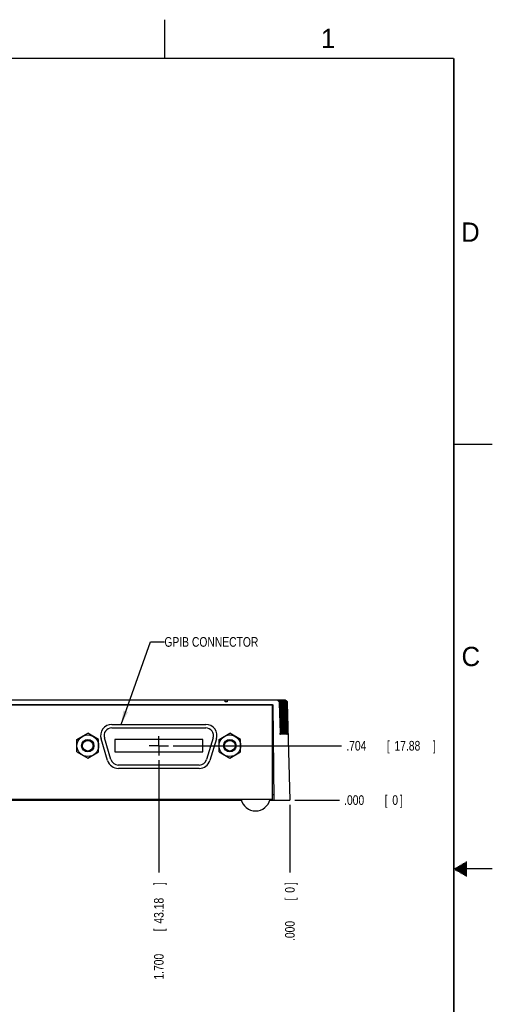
# Model space of a CAD drawing. Header units: inches. Extents: x 0 to 34, y 0 to 22.
# Tile 27 of 27: x 27.9 to 34, y 9.2 to 22. Entities that reach past the tile are written whole.
import ezdxf

# ---------------------------------------------------------------- set-up
doc = ezdxf.new("R2010")
doc.units = ezdxf.units.IN
doc.header["$LTSCALE"] = 1.87
doc.header["$MEASUREMENT"] = 0
doc.linetypes.add('CENTER', pattern=[0.6, 0.375, -0.075, 0.075, -0.075])
doc.layers.get('0').update_dxf_attribs({"linetype": 'CONTINUOUS'})
for name, color, linetype in [('DEFAULT_1', 7, 'CENTER'), ('DETAIL', 7, 'CONTINUOUS'), ('DIMENSIONS', 7, 'CONTINUOUS')]:
    doc.layers.add(name, color=color, linetype=linetype)
doc.styles.get("Standard").update_dxf_attribs({"font": 'txt', "width": 0.8})
doc.dimstyles.new('DIMSTYLE_2', dxfattribs={"dimtxt": 0.125, "dimasz": 0.18, "dimexe": 0.18, "dimexo": 0.0625, "dimgap": 0.09, "dimtad": 0, "dimtih": 1, "dimtoh": 1, "dimdec": 3, "dimzin": 4, "dimdsep": 46, "dimtxsty": 'STANDARD', "dimblk": '_FILLED', "dimblk1": '_FILLED', "dimblk2": '_FILLED', "dimcen": 0.09, "dimadec": 0, "dimazin": 0, "dimtp": 0.01, "dimtm": 0.01, "dimtfac": 1, "dimtdec": 3, "dimtofl": 0, "dimtmove": 0, "dimatfit": 3, "dimldrblk": '_FILLED', "dimfxl": 1, "dimtolj": 1, "dimtzin": 4, "dimarcsym": 0})

# ---------------------------------------------------------------- blocks, each defined once
blk = doc.blocks.new('*D15')
at = {"layer": 'DIMENSIONS', "color": 2, "linetype": 'CONTINUOUS'}
blk.add_line((29.674, 12.408), (29.674, 10.954), dxfattribs=at)
at = {"layer": 'DIMENSIONS', "color": 2, "linetype": 'CONTINUOUS', "width": 0.8}
for s, p in [(']', (29.737, 10.791)), ('43.18', (29.737, 10.291)), ('[', (29.737, 10.191)), ('1.700', (29.737, 9.566))]:
    blk.add_text(s, height=0.125, rotation=90, dxfattribs=at).set_placement(p)
blk = doc.blocks.new('_FILLED')
at = {"color": 0, "linetype": 'BYBLOCK'}
blk.add_solid([(0, 0), (-1, 0.174), (-1, -0.174)], dxfattribs=at)
blk = doc.blocks.new('*D16')
at = {"layer": 'DIMENSIONS', "color": 2, "linetype": 'CONTINUOUS'}
blk.add_line((31.375, 11.829), (31.375, 10.954), dxfattribs=at)
at = {"layer": 'DIMENSIONS', "color": 2, "linetype": 'CONTINUOUS', "width": 0.8}
for s, p in [(']', (31.437, 10.791)), ('0', (31.437, 10.691)), ('[', (31.437, 10.591)), ('.000', (31.437, 10.066))]:
    blk.add_text(s, height=0.125, rotation=90, dxfattribs=at).set_placement(p)
blk = doc.blocks.new('*D17')
at = {"layer": 'DIMENSIONS', "color": 2, "linetype": 'CONTINUOUS'}
blk.add_line((25.675, 12.361), (25.675, 10.954), dxfattribs=at)
at = {"layer": 'DIMENSIONS', "color": 2, "linetype": 'CONTINUOUS', "width": 0.8}
for s, p in [(']', (25.738, 10.791)), ('144.76', (25.738, 10.191)), ('[', (25.738, 10.091)), ('5.699', (25.738, 9.466))]:
    blk.add_text(s, height=0.125, rotation=90, dxfattribs=at).set_placement(p)
blk = doc.blocks.new('*D18')
at = {"layer": 'DIMENSIONS', "color": 2, "linetype": 'CONTINUOUS'}
blk.add_line((24.249, 12.418), (24.249, 10.954), dxfattribs=at)
at = {"layer": 'DIMENSIONS', "color": 2, "linetype": 'CONTINUOUS', "width": 0.8}
for s, p in [(']', (24.312, 10.791)), ('180.98', (24.312, 10.191)), ('[', (24.312, 10.091)), ('7.125', (24.312, 9.466))]:
    blk.add_text(s, height=0.125, rotation=90, dxfattribs=at).set_placement(p)
blk = doc.blocks.new('*D19')
at = {"layer": 'DIMENSIONS', "color": 2, "linetype": 'CONTINUOUS'}
blk.add_line((23.873, 12.297), (23.873, 10.954), dxfattribs=at)
at = {"layer": 'DIMENSIONS', "color": 2, "linetype": 'CONTINUOUS', "width": 0.8}
for s, p in [(']', (23.936, 10.791)), ('190.53', (23.936, 10.191)), ('[', (23.936, 10.091)), ('7.501', (23.936, 9.466))]:
    blk.add_text(s, height=0.125, rotation=90, dxfattribs=at).set_placement(p)
blk = doc.blocks.new('*D20')
at = {"layer": 'DIMENSIONS', "color": 2, "linetype": 'CONTINUOUS'}
blk.add_line((29.862, 12.595), (32.043, 12.595), dxfattribs=at)
at = {"layer": 'DIMENSIONS', "color": 2, "linetype": 'CONTINUOUS', "width": 0.8}
for s, p in [('.704', (32.106, 12.533)), ('[', (32.631, 12.533)), ('17.88', (32.731, 12.533)), (']', (33.231, 12.533))]:
    blk.add_text(s, height=0.125, dxfattribs=at).set_placement(p)
blk = doc.blocks.new('*D21')
at = {"layer": 'DIMENSIONS', "color": 2, "linetype": 'CONTINUOUS'}
blk.add_line((31.437, 11.891), (32.016, 11.891), dxfattribs=at)
at = {"layer": 'DIMENSIONS', "color": 2, "linetype": 'CONTINUOUS', "width": 0.8}
for s, p in [('.000', (32.078, 11.829)), ('[', (32.603, 11.829)), ('0', (32.703, 11.829)), (']', (32.803, 11.829))]:
    blk.add_text(s, height=0.125, dxfattribs=at).set_placement(p)

msp = doc.modelspace()

# ---------------------------------------------------------------- linework, layer by layer
at = {"color": 2, "linetype": 'CONTINUOUS'}
for p, q in [((29.75, 22), (29.75, 21.5)), ((33.5, 16.5), (34, 16.5)), ((34, 11), (33.5, 11)), ((33.5173, 11.01), (33.6697, 11.01)), ((33.5173, 10.99), (33.6697, 10.99)), ((33.5347, 11.02), (33.6697, 11.02)), ((33.5347, 10.98), (33.6697, 10.98)), ((33.552, 11.03), (33.6697, 11.03)), ((33.552, 10.97), (33.6697, 10.97)), ((33.5693, 11.04), (33.6697, 11.04)), ((33.5866, 11.05), (33.6697, 11.05)), ((33.6039, 11.06), (33.6697, 11.06)), ((33.6213, 11.07), (33.6697, 11.07)), ((33.6386, 11.08), (33.6697, 11.08)), ((33.6559, 11.09), (33.6697, 11.09)), ((33.5693, 10.96), (33.6697, 10.96)), ((33.5866, 10.95), (33.6697, 10.95)), ((33.6039, 10.94), (33.6697, 10.94)), ((33.6213, 10.93), (33.6697, 10.93)), ((33.6386, 10.92), (33.6697, 10.92)), ((33.6559, 10.91), (33.6697, 10.91))]:
    msp.add_line(p, q, dxfattribs=at)
at = {"color": 7, "linetype": 'CONTINUOUS'}
for p, q in [((23.1997, 13.1912), (31.2991, 13.1912)), ((30.5619, 13.1662), (30.5369, 13.1662)), ((31.2359, 13.1522), (31.2477, 12.7583)), ((31.2431, 13.1522), (31.2529, 12.7583)), ((31.2551, 13.1522), (31.2669, 12.7583)), ((31.2623, 13.1522), (31.2721, 12.7583)), ((31.2772, 13.1522), (31.289, 12.7583)), ((31.2844, 13.1522), (31.2941, 12.7583)), ((31.2992, 13.1522), (31.311, 12.7583)), ((31.3064, 13.1522), (31.3162, 12.7583)), ((31.3213, 13.1522), (31.3331, 12.7583)), ((31.3284, 13.1522), (31.3382, 12.7583)), ((31.3404, 13.1522), (31.3746, 11.8912)), ((23.3402, 13.1262), (31.1586, 13.1262)), ((31.1494, 13.1261), (23.3494, 13.1261)), ((31.1494, 11.9012), (31.1494, 13.1261)), ((31.1694, 11.8912), (31.1586, 13.1262)), ((28.6134, 12.6765), (28.7534, 12.7573)), ((28.8934, 12.6765), (28.7534, 12.7573)), ((29.0644, 12.8712), (30.2844, 12.8712)), ((30.4554, 12.6765), (30.5954, 12.7573)), ((30.7354, 12.6765), (30.5954, 12.7573)), ((28.6134, 12.5149), (28.6134, 12.6765)), ((28.8934, 12.5149), (28.8934, 12.6765)), ((29.0113, 12.4038), (28.9257, 12.6838)), ((30.4231, 12.6838), (30.3375, 12.4038)), ((30.4554, 12.5149), (30.4554, 12.6765)), ((30.7354, 12.5149), (30.7354, 12.6765)), ((28.6134, 12.5149), (28.7534, 12.434)), ((28.7534, 12.434), (28.8934, 12.5149)), ((30.4554, 12.5149), (30.5954, 12.434)), ((30.5954, 12.434), (30.7354, 12.5149)), ((30.1988, 12.3012), (29.15, 12.3012)), ((31.1494, 11.9012), (23.3494, 11.9012)), ((23.7544, 11.8912), (30.7444, 11.8912)), ((31.1144, 11.8912), (31.3746, 11.8912)), ((31.1688, 11.9612), (31.1494, 11.9612))]:
    msp.add_line(p, q, dxfattribs=at)
at = {"color": 6, "linetype": 'CONTINUOUS'}
for p, q in [((29.0644, 12.8257), (30.2844, 12.8257)), ((29.0537, 12.4166), (28.9687, 12.6966)), ((30.2444, 12.6757), (29.1044, 12.6757)), ((29.1044, 12.6757), (29.1044, 12.5157)), ((30.2444, 12.5157), (30.2444, 12.6757)), ((30.3801, 12.6966), (30.2951, 12.4166)), ((29.1044, 12.5157), (30.2444, 12.5157)), ((30.1994, 12.3457), (29.1494, 12.3457))]:
    msp.add_line(p, q, dxfattribs=at)
at = {"color": 7, "linetype": 'CONTINUOUS', "const_width": 0.02}
for points in [[(33.5, 21.5), (0.5, 21.5)], [(33.5, 0.5), (33.5, 21.5)]]:
    msp.add_lwpolyline(points, dxfattribs=at)
at = {"color": 7, "linetype": 'CONTINUOUS'}
for centre, radius in [((28.7534, 12.5957), 0.14), ((28.7534, 12.5957), 0.0805), ((28.7534, 12.5957), 0.0689), ((30.5954, 12.5957), 0.14), ((30.5954, 12.5957), 0.0805), ((30.5954, 12.5957), 0.0689)]:
    msp.add_circle(centre, radius, dxfattribs=at)
for centre, radius, start, end in [((29.0644, 12.7262), 0.145, 90, 197), ((30.2844, 12.7262), 0.145, 343, 90), ((29.15, 12.4462), 0.145, 197, 270), ((30.1988, 12.4462), 0.145, 270, 343), ((30.9294, 11.9434), 0.1922, 192.68038, 347.31962)]:
    msp.add_arc(centre, radius, start, end, dxfattribs=at)
at = {"color": 6, "linetype": 'CONTINUOUS'}
for centre, start, end in [((29.0644, 12.7257), 90, 196.88679), ((30.2844, 12.7257), 343.11321, 90), ((29.1494, 12.4457), 196.88679, 270), ((30.1994, 12.4457), 270, 343.11321)]:
    msp.add_arc(centre, 0.1, start, end, dxfattribs=at)
at = {"color": 7, "linetype": 'CONTINUOUS'}
for points, knots in [([(30.5369, 13.1662), (30.5369, 13.1671), (30.5369, 13.1689), (30.5369, 13.1715), (30.5369, 13.174), (30.5369, 13.1763), (30.5369, 13.1785), (30.5369, 13.1806), (30.5369, 13.1825), (30.5369, 13.1843), (30.5369, 13.1859), (30.5369, 13.1872), (30.5369, 13.1884), (30.5369, 13.1894), (30.537, 13.1901), (30.5369, 13.1907), (30.537, 13.191), (30.5369, 13.1912), (30.537, 13.1912)], [0, 0, 0, 0, 0.1080767, 0.2125498, 0.31254, 0.4072438, 0.496458, 0.579868, 0.6567628, 0.7265428, 0.7891025, 0.8441703, 0.891266, 0.9300451, 0.9604749, 0.9823905, 0.9955819, 1, 1, 1, 1]), ([(30.562, 13.1912), (30.5619, 13.1912), (30.562, 13.191), (30.5619, 13.1907), (30.562, 13.1901), (30.5619, 13.1894), (30.5619, 13.1884), (30.5619, 13.1872), (30.5619, 13.1859), (30.5619, 13.1843), (30.5619, 13.1825), (30.5619, 13.1806), (30.5619, 13.1785), (30.5619, 13.1763), (30.5619, 13.174), (30.5619, 13.1715), (30.5619, 13.1689), (30.5619, 13.1671), (30.5619, 13.1662)], [0, 0, 0, 0, 0.0044182, 0.0176092, 0.0395236, 0.0699511, 0.1087326, 0.1558379, 0.2109244, 0.2735136, 0.3432812, 0.4201665, 0.5035833, 0.5928241, 0.687504, 0.7874709, 0.8919288, 1, 1, 1, 1]), ([(31.194, 13.1912), (31.1951, 13.1912), (31.1973, 13.1911), (31.1996, 13.1908), (31.2007, 13.1907)], [0, 0, 0, 0, 0.5001015, 1, 1, 1, 1]), ([(31.2007, 13.1907), (31.2018, 13.1905), (31.204, 13.1901), (31.2072, 13.1892), (31.2103, 13.188), (31.2134, 13.1867), (31.2162, 13.1851), (31.2189, 13.1833), (31.2215, 13.1814), (31.2239, 13.1793), (31.226, 13.177), (31.228, 13.1746), (31.2298, 13.172), (31.2313, 13.1694), (31.2327, 13.1667), (31.2338, 13.1639), (31.2346, 13.161), (31.2353, 13.1581), (31.2357, 13.1552), (31.2359, 13.1532), (31.2359, 13.1522)], [0, 0, 0, 0, 0.059327, 0.1184941, 0.1772916, 0.2356972, 0.293666, 0.3510566, 0.4079682, 0.4642466, 0.5199651, 0.575127, 0.6296699, 0.683764, 0.737316, 0.7904484, 0.8432411, 0.8956663, 0.947938, 1, 1, 1, 1]), ([(31.2014, 13.1912), (31.2025, 13.1912), (31.2048, 13.1911), (31.2081, 13.1907), (31.2114, 13.1901), (31.2146, 13.1892), (31.2178, 13.188), (31.2208, 13.1867), (31.2236, 13.1851), (31.2263, 13.1833), (31.2289, 13.1814), (31.2312, 13.1792), (31.2334, 13.177), (31.2353, 13.1746), (31.2371, 13.172), (31.2386, 13.1694), (31.2399, 13.1667), (31.241, 13.1639), (31.2419, 13.161), (31.2425, 13.1581), (31.2429, 13.1552), (31.2431, 13.1532), (31.2431, 13.1522)], [0, 0, 0, 0, 0.0535698, 0.1070207, 0.1601921, 0.2131418, 0.2656837, 0.3178152, 0.3694998, 0.4206281, 0.4713033, 0.5213966, 0.5709915, 0.6201021, 0.6686829, 0.7169011, 0.7646819, 0.8121399, 0.8593593, 0.906316, 0.9532103, 1, 1, 1, 1]), ([(31.2132, 13.1912), (31.2143, 13.1912), (31.2166, 13.1911), (31.2199, 13.1907), (31.2232, 13.1901), (31.2264, 13.1892), (31.2296, 13.188), (31.2326, 13.1867), (31.2355, 13.1851), (31.2382, 13.1833), (31.2407, 13.1814), (31.2431, 13.1793), (31.2453, 13.177), (31.2472, 13.1746), (31.249, 13.172), (31.2506, 13.1694), (31.2519, 13.1667), (31.253, 13.1639), (31.2539, 13.161), (31.2545, 13.1581), (31.255, 13.1552), (31.2551, 13.1532), (31.2551, 13.1522)], [0, 0, 0, 0, 0.0532273, 0.1064331, 0.1594458, 0.2123155, 0.264855, 0.3170443, 0.3688433, 0.4201256, 0.4709799, 0.5212685, 0.5710567, 0.6203476, 0.6690853, 0.7174219, 0.7652743, 0.8127516, 0.8599254, 0.9067708, 0.9534791, 1, 1, 1, 1]), ([(31.2206, 13.1912), (31.2217, 13.1912), (31.224, 13.1911), (31.2273, 13.1907), (31.2306, 13.1901), (31.2339, 13.1892), (31.237, 13.188), (31.24, 13.1867), (31.2428, 13.1851), (31.2455, 13.1833), (31.2481, 13.1814), (31.2504, 13.1792), (31.2526, 13.177), (31.2545, 13.1746), (31.2563, 13.172), (31.2578, 13.1694), (31.2591, 13.1667), (31.2602, 13.1639), (31.2611, 13.161), (31.2617, 13.1581), (31.2622, 13.1552), (31.2623, 13.1532), (31.2623, 13.1522)], [0, 0, 0, 0, 0.0535698, 0.1070207, 0.1601921, 0.2131418, 0.2656837, 0.3178152, 0.3694998, 0.4206281, 0.4713033, 0.5213966, 0.5709915, 0.6201021, 0.6686829, 0.7169011, 0.7646819, 0.8121399, 0.8593593, 0.906316, 0.9532103, 1, 1, 1, 1]), ([(31.2352, 13.1912), (31.2364, 13.1912), (31.2386, 13.1911), (31.242, 13.1907), (31.2453, 13.1901), (31.2485, 13.1892), (31.2516, 13.188), (31.2546, 13.1867), (31.2575, 13.1851), (31.2602, 13.1833), (31.2628, 13.1814), (31.2651, 13.1793), (31.2673, 13.177), (31.2693, 13.1746), (31.2711, 13.172), (31.2726, 13.1694), (31.2739, 13.1667), (31.275, 13.1639), (31.2759, 13.161), (31.2766, 13.1581), (31.277, 13.1552), (31.2771, 13.1532), (31.2772, 13.1522)], [0, 0, 0, 0, 0.0532273, 0.1064331, 0.1594458, 0.2123155, 0.264855, 0.3170443, 0.3688433, 0.4201256, 0.4709799, 0.5212685, 0.5710567, 0.6203476, 0.6690853, 0.7174219, 0.7652743, 0.8127516, 0.8599254, 0.9067708, 0.9534791, 1, 1, 1, 1]), ([(31.2426, 13.1912), (31.2438, 13.1912), (31.246, 13.1911), (31.2494, 13.1907), (31.2527, 13.1901), (31.2559, 13.1892), (31.259, 13.188), (31.262, 13.1867), (31.2649, 13.1851), (31.2676, 13.1833), (31.2701, 13.1814), (31.2725, 13.1792), (31.2746, 13.177), (31.2766, 13.1746), (31.2783, 13.172), (31.2799, 13.1694), (31.2812, 13.1667), (31.2823, 13.1639), (31.2831, 13.161), (31.2838, 13.1581), (31.2842, 13.1552), (31.2843, 13.1532), (31.2844, 13.1522)], [0, 0, 0, 0, 0.0535698, 0.1070207, 0.1601921, 0.2131418, 0.2656837, 0.3178152, 0.3694998, 0.4206281, 0.4713033, 0.5213966, 0.5709915, 0.6201021, 0.6686829, 0.7169011, 0.7646819, 0.8121399, 0.8593593, 0.906316, 0.9532103, 1, 1, 1, 1]), ([(31.2573, 13.1912), (31.2584, 13.1912), (31.2607, 13.1911), (31.2629, 13.1908), (31.264, 13.1907)], [0, 0, 0, 0, 0.5001015, 1, 1, 1, 1]), ([(31.264, 13.1907), (31.2651, 13.1905), (31.2673, 13.1901), (31.2705, 13.1892), (31.2737, 13.188), (31.2767, 13.1867), (31.2795, 13.1851), (31.2823, 13.1833), (31.2848, 13.1814), (31.2872, 13.1793), (31.2894, 13.177), (31.2913, 13.1746), (31.2931, 13.172), (31.2946, 13.1694), (31.296, 13.1667), (31.2971, 13.1639), (31.298, 13.161), (31.2986, 13.1581), (31.299, 13.1552), (31.2992, 13.1532), (31.2992, 13.1522)], [0, 0, 0, 0, 0.059327, 0.1184941, 0.1772916, 0.2356972, 0.293666, 0.3510566, 0.4079682, 0.4642466, 0.5199651, 0.575127, 0.6296699, 0.683764, 0.737316, 0.7904484, 0.8432411, 0.8956663, 0.947938, 1, 1, 1, 1]), ([(31.2647, 13.1912), (31.2658, 13.1912), (31.2681, 13.1911), (31.2714, 13.1907), (31.2747, 13.1901), (31.2779, 13.1892), (31.2811, 13.188), (31.2841, 13.1867), (31.2869, 13.1851), (31.2896, 13.1833), (31.2922, 13.1814), (31.2945, 13.1792), (31.2967, 13.177), (31.2986, 13.1746), (31.3004, 13.172), (31.3019, 13.1694), (31.3032, 13.1667), (31.3043, 13.1639), (31.3052, 13.161), (31.3058, 13.1581), (31.3062, 13.1552), (31.3064, 13.1532), (31.3064, 13.1522)], [0, 0, 0, 0, 0.0535698, 0.1070207, 0.1601921, 0.2131418, 0.2656837, 0.3178152, 0.3694998, 0.4206281, 0.4713033, 0.5213966, 0.5709915, 0.6201021, 0.6686829, 0.7169011, 0.7646819, 0.8121399, 0.8593593, 0.906316, 0.9532103, 1, 1, 1, 1]), ([(31.2793, 13.1912), (31.2805, 13.1912), (31.2827, 13.1911), (31.2849, 13.1908), (31.286, 13.1907)], [0, 0, 0, 0, 0.5001015, 1, 1, 1, 1]), ([(31.286, 13.1907), (31.2872, 13.1905), (31.2893, 13.1901), (31.2926, 13.1892), (31.2957, 13.188), (31.2987, 13.1867), (31.3016, 13.1851), (31.3043, 13.1833), (31.3069, 13.1814), (31.3092, 13.1793), (31.3114, 13.177), (31.3134, 13.1746), (31.3151, 13.172), (31.3167, 13.1694), (31.318, 13.1667), (31.3191, 13.1639), (31.32, 13.161), (31.3207, 13.1581), (31.3211, 13.1552), (31.3212, 13.1532), (31.3213, 13.1522)], [0, 0, 0, 0, 0.059327, 0.1184941, 0.1772916, 0.2356972, 0.293666, 0.3510566, 0.4079682, 0.4642466, 0.5199651, 0.575127, 0.6296699, 0.683764, 0.737316, 0.7904484, 0.8432411, 0.8956663, 0.947938, 1, 1, 1, 1]), ([(31.2867, 13.1912), (31.2879, 13.1912), (31.2901, 13.1911), (31.2935, 13.1907), (31.2968, 13.1901), (31.3, 13.1892), (31.3031, 13.188), (31.3061, 13.1867), (31.309, 13.1851), (31.3117, 13.1833), (31.3142, 13.1814), (31.3166, 13.1792), (31.3187, 13.177), (31.3207, 13.1746), (31.3224, 13.172), (31.324, 13.1694), (31.3253, 13.1667), (31.3264, 13.1639), (31.3272, 13.161), (31.3279, 13.1581), (31.3283, 13.1552), (31.3284, 13.1532), (31.3284, 13.1522)], [0, 0, 0, 0, 0.0535698, 0.1070207, 0.1601921, 0.2131418, 0.2656837, 0.3178152, 0.3694998, 0.4206281, 0.4713033, 0.5213966, 0.5709915, 0.6201021, 0.6686829, 0.7169011, 0.7646819, 0.8121399, 0.8593593, 0.906316, 0.9532103, 1, 1, 1, 1]), ([(31.2991, 13.1912), (31.3002, 13.1912), (31.3024, 13.1911), (31.3056, 13.1907), (31.3089, 13.1901), (31.312, 13.1892), (31.3151, 13.1881), (31.318, 13.1868), (31.3208, 13.1853), (31.3235, 13.1835), (31.326, 13.1816), (31.3284, 13.1795), (31.3306, 13.1772), (31.3325, 13.1748), (31.3343, 13.1723), (31.3359, 13.1696), (31.3372, 13.1669), (31.3383, 13.164), (31.3392, 13.1612), (31.3399, 13.1582), (31.3403, 13.1552), (31.3404, 13.1532), (31.3404, 13.1522)], [0, 0, 0, 0, 0.0522296, 0.1044056, 0.1564499, 0.2084039, 0.2600919, 0.311562, 0.3627352, 0.4135578, 0.4640997, 0.514229, 0.5640635, 0.613541, 0.6626562, 0.7115246, 0.7600448, 0.8083684, 0.8564937, 0.9043982, 0.9522604, 1, 1, 1, 1]), ([(31.2507, 12.7412), (31.2507, 12.7412), (31.2506, 12.7412), (31.2503, 12.7414), (31.2501, 12.7417), (31.2498, 12.7422), (31.2496, 12.7428), (31.2494, 12.7436), (31.2491, 12.7446), (31.2489, 12.7456), (31.2487, 12.7467), (31.2485, 12.748), (31.2483, 12.7493), (31.2482, 12.7507), (31.248, 12.7522), (31.2479, 12.7537), (31.2478, 12.7552), (31.2478, 12.7568), (31.2477, 12.7578), (31.2477, 12.7583)], [0, 0, 0, 0, 0.0062017, 0.0231963, 0.0465366, 0.0774508, 0.1162782, 0.1626502, 0.2162206, 0.2764451, 0.3424386, 0.413794, 0.4896533, 0.5690879, 0.6517883, 0.7368293, 0.8235449, 0.9116132, 1, 1, 1, 1]), ([(31.2529, 12.7583), (31.2529, 12.7578), (31.2529, 12.7568), (31.2529, 12.7552), (31.2529, 12.7537), (31.2528, 12.7522), (31.2528, 12.7508), (31.2527, 12.7494), (31.2526, 12.7481), (31.2525, 12.7468), (31.2524, 12.7457), (31.2522, 12.7446), (31.252, 12.7437), (31.2518, 12.7429), (31.2516, 12.7423), (31.2514, 12.7418), (31.2512, 12.7414), (31.2509, 12.7412), (31.2508, 12.7412), (31.2507, 12.7412)], [0, 0, 0, 0, 0.0888677, 0.1770527, 0.2636632, 0.3484077, 0.4306579, 0.5095349, 0.5848005, 0.6555961, 0.7210873, 0.7809422, 0.8343296, 0.8806626, 0.9196437, 0.9508598, 0.9745544, 0.9918718, 1, 1, 1, 1]), ([(31.27, 12.7412), (31.2699, 12.7412), (31.2698, 12.7412), (31.2696, 12.7414), (31.2693, 12.7417), (31.2691, 12.7422), (31.2688, 12.7428), (31.2686, 12.7436), (31.2683, 12.7446), (31.2681, 12.7456), (31.2679, 12.7467), (31.2677, 12.748), (31.2676, 12.7493), (31.2674, 12.7507), (31.2673, 12.7522), (31.2671, 12.7537), (31.2671, 12.7552), (31.267, 12.7568), (31.2669, 12.7578), (31.2669, 12.7583)], [0, 0, 0, 0, 0.0062017, 0.0231963, 0.0465366, 0.0774508, 0.1162782, 0.1626502, 0.2162206, 0.2764451, 0.3424386, 0.413794, 0.4896533, 0.5690879, 0.6517883, 0.7368293, 0.8235449, 0.9116132, 1, 1, 1, 1]), ([(31.2721, 12.7583), (31.2721, 12.7578), (31.2721, 12.7568), (31.2721, 12.7552), (31.2721, 12.7537), (31.2721, 12.7522), (31.272, 12.7508), (31.2719, 12.7494), (31.2718, 12.7481), (31.2717, 12.7468), (31.2716, 12.7457), (31.2714, 12.7446), (31.2712, 12.7437), (31.2711, 12.7429), (31.2708, 12.7423), (31.2706, 12.7418), (31.2704, 12.7414), (31.2702, 12.7412), (31.27, 12.7412), (31.27, 12.7412)], [0, 0, 0, 0, 0.0888677, 0.1770527, 0.2636632, 0.3484077, 0.4306579, 0.5095349, 0.5848005, 0.6555961, 0.7210873, 0.7809422, 0.8343296, 0.8806626, 0.9196437, 0.9508598, 0.9745544, 0.9918718, 1, 1, 1, 1]), ([(31.292, 12.7412), (31.292, 12.7412), (31.2918, 12.7412), (31.2916, 12.7414), (31.2914, 12.7417), (31.2911, 12.7422), (31.2909, 12.7428), (31.2906, 12.7436), (31.2904, 12.7446), (31.2902, 12.7456), (31.29, 12.7467), (31.2898, 12.748), (31.2896, 12.7493), (31.2894, 12.7507), (31.2893, 12.7522), (31.2892, 12.7537), (31.2891, 12.7552), (31.289, 12.7568), (31.289, 12.7578), (31.289, 12.7583)], [0, 0, 0, 0, 0.0062017, 0.0231963, 0.0465366, 0.0774508, 0.1162782, 0.1626502, 0.2162206, 0.2764451, 0.3424386, 0.413794, 0.4896533, 0.5690879, 0.6517883, 0.7368293, 0.8235449, 0.9116132, 1, 1, 1, 1]), ([(31.2941, 12.7583), (31.2941, 12.7578), (31.2942, 12.7568), (31.2942, 12.7552), (31.2941, 12.7537), (31.2941, 12.7522), (31.2941, 12.7508), (31.294, 12.7494), (31.2939, 12.7481), (31.2938, 12.7468), (31.2936, 12.7457), (31.2935, 12.7446), (31.2933, 12.7437), (31.2931, 12.7429), (31.2929, 12.7423), (31.2927, 12.7418), (31.2924, 12.7414), (31.2922, 12.7412), (31.2921, 12.7412), (31.292, 12.7412)], [0, 0, 0, 0, 0.0888677, 0.1770527, 0.2636632, 0.3484077, 0.4306579, 0.5095349, 0.5848005, 0.6555961, 0.7210873, 0.7809422, 0.8343296, 0.8806626, 0.9196437, 0.9508598, 0.9745544, 0.9918718, 1, 1, 1, 1]), ([(31.3141, 12.7412), (31.314, 12.7412), (31.3139, 12.7412), (31.3136, 12.7414), (31.3134, 12.7417), (31.3131, 12.7422), (31.3129, 12.7428), (31.3127, 12.7436), (31.3124, 12.7446), (31.3122, 12.7456), (31.312, 12.7467), (31.3118, 12.748), (31.3116, 12.7493), (31.3115, 12.7507), (31.3114, 12.7522), (31.3112, 12.7537), (31.3111, 12.7552), (31.3111, 12.7568), (31.311, 12.7578), (31.311, 12.7583)], [0, 0, 0, 0, 0.0062017, 0.0231963, 0.0465366, 0.0774508, 0.1162782, 0.1626502, 0.2162206, 0.2764451, 0.3424386, 0.413794, 0.4896533, 0.5690879, 0.6517883, 0.7368293, 0.8235449, 0.9116132, 1, 1, 1, 1]), ([(31.3162, 12.7583), (31.3162, 12.7578), (31.3162, 12.7568), (31.3162, 12.7552), (31.3162, 12.7537), (31.3162, 12.7522), (31.3161, 12.7508), (31.316, 12.7494), (31.3159, 12.7481), (31.3158, 12.7468), (31.3157, 12.7457), (31.3155, 12.7446), (31.3153, 12.7437), (31.3151, 12.7429), (31.3149, 12.7423), (31.3147, 12.7418), (31.3145, 12.7414), (31.3143, 12.7412), (31.3141, 12.7412), (31.3141, 12.7412)], [0, 0, 0, 0, 0.0888677, 0.1770527, 0.2636632, 0.3484077, 0.4306579, 0.5095349, 0.5848005, 0.6555961, 0.7210873, 0.7809422, 0.8343296, 0.8806626, 0.9196437, 0.9508598, 0.9745544, 0.9918718, 1, 1, 1, 1]), ([(31.3361, 12.7412), (31.3361, 12.7412), (31.3359, 12.7412), (31.3357, 12.7414), (31.3354, 12.7417), (31.3352, 12.7422), (31.3349, 12.7428), (31.3347, 12.7436), (31.3345, 12.7446), (31.3343, 12.7456), (31.3341, 12.7467), (31.3339, 12.748), (31.3337, 12.7493), (31.3335, 12.7507), (31.3334, 12.7522), (31.3333, 12.7537), (31.3332, 12.7552), (31.3331, 12.7568), (31.3331, 12.7578), (31.3331, 12.7583)], [0, 0, 0, 0, 0.0062017, 0.0231963, 0.0465366, 0.0774508, 0.1162782, 0.1626502, 0.2162206, 0.2764451, 0.3424386, 0.413794, 0.4896533, 0.5690879, 0.6517883, 0.7368293, 0.8235449, 0.9116132, 1, 1, 1, 1]), ([(31.3382, 12.7583), (31.3382, 12.7578), (31.3382, 12.7568), (31.3383, 12.7552), (31.3382, 12.7537), (31.3382, 12.7522), (31.3381, 12.7508), (31.3381, 12.7494), (31.338, 12.7481), (31.3379, 12.7468), (31.3377, 12.7457), (31.3376, 12.7446), (31.3374, 12.7437), (31.3372, 12.7429), (31.337, 12.7423), (31.3368, 12.7418), (31.3365, 12.7414), (31.3363, 12.7412), (31.3362, 12.7412), (31.3361, 12.7412)], [0, 0, 0, 0, 0.0888677, 0.1770527, 0.2636632, 0.3484077, 0.4306579, 0.5095349, 0.5848005, 0.6555961, 0.7210873, 0.7809422, 0.8343296, 0.8806626, 0.9196437, 0.9508598, 0.9745544, 0.9918718, 1, 1, 1, 1])]:
    msp.add_open_spline(points, degree=3, knots=knots, dxfattribs=at)
at = {"layer": 'DEFAULT_1', "color": 7, "linetype": 'CENTER'}
for q in [(29.6744, 12.7202), (29.5494, 12.5952), (29.7994, 12.5952), (29.6744, 12.4702)]:
    msp.add_line((29.6744, 12.5952), q, dxfattribs=at)
at = {"layer": 'DETAIL', "color": 2, "linetype": 'CONTINUOUS'}
for p, q in [((29.1847, 12.8712), (29.5673, 13.9402)), ((29.5673, 13.9402), (29.7473, 13.9402))]:
    msp.add_line(p, q, dxfattribs=at)
msp.add_solid([(29.2159, 13.0512), (29.1847, 12.8712), (29.2748, 13.0301)], dxfattribs=at)

# ---------------------------------------------------------------- texts
at = {"color": 2, "linetype": 'CONTINUOUS'}
for s, p in [('1', (31.7781, 21.6326)), ('D', (33.5947, 19.1236)), ('C', (33.6004, 13.6267))]:
    msp.add_text(s, height=0.25, dxfattribs=at).set_placement(p)
at = {"layer": 'DETAIL', "color": 2, "linetype": 'CONTINUOUS', "width": 0.8}
msp.add_text('GPIB CONNECTOR', height=0.125, dxfattribs=at).set_placement((29.7473, 13.8777))

# ---------------------------------------------------------------- dimensions: what is measured, and where the dimension line sits
at = {"layer": 'DIMENSIONS', "color": 2, "linetype": 'CONTINUOUS'}
for feature_location, offset, dtype, origin, picture, middle in [((29.8619, 12.5952), (2.1814, 0), 0, (31.3746, 11.8912), '*D20', (32.7183, 12.5952)), ((24.2494, 12.4177), (0, -1.464), 1, (31.3746, 12.4802), '*D18', (24.2494, 10.1787)), ((25.6754, 12.3607), (0, -1.407), 1, (31.3746, 12.4232), '*D17', (25.6754, 10.1787)), ((29.6744, 12.4077), (0, -1.454), 1, (31.3746, 11.8912), '*D15', (29.6744, 10.2287)), ((23.8734, 12.2967), (0, -1.343), 1, (31.3746, 12.3592), '*D19', (23.8734, 10.1787)), ((31.3745853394, 11.8286856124), (0, -0.875), 1, (31.3745853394, 11.8911856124), '*D16', (31.3745853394, 10.4786856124)), ((31.4370853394, 11.8911856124), (0.5784303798, 0), 0, (31.3745853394, 11.8911856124), '*D21', (32.4905157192, 11.8911856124))]:
    dim = msp.add_ordinate_dim(feature_location=feature_location, offset=offset, dtype=dtype, origin=origin, dimstyle='DIMSTYLE_2', dxfattribs=at)
    dim.commit()
    dim.dimension.update_dxf_attribs({"geometry": picture, "text_midpoint": middle})

doc.saveas('drawing.dxf')
